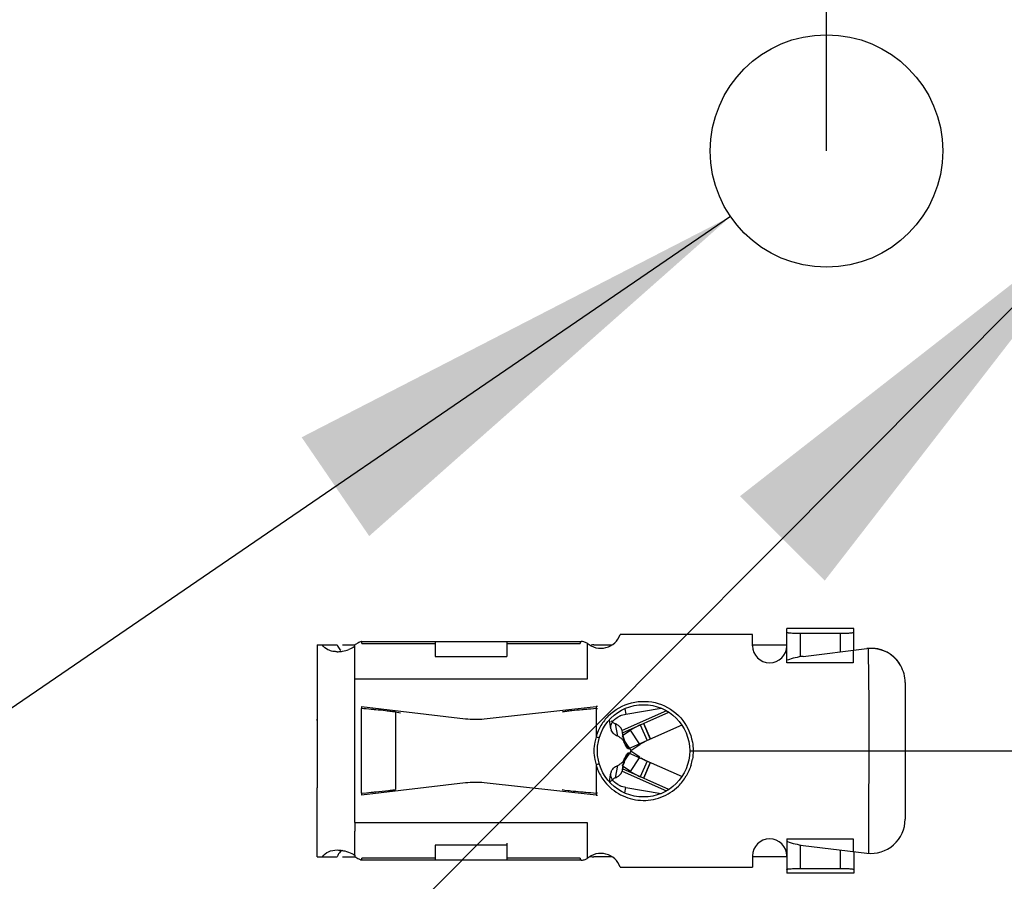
# Model space of a CAD drawing. Header units: millimetres. Extents: x 0 to 210, y 0 to 297.
# Tile 10 of 32: x 109 to 116, y 144 to 150. Entities that reach past the tile are written whole.
import ezdxf
from ezdxf.enums import TextEntityAlignment as Align

# ---------------------------------------------------------------- set-up
doc = ezdxf.new("R2010")
doc.units = ezdxf.units.MM
doc.header["$LTSCALE"] = 19.36
doc.layers.get('0').update_dxf_attribs({"linetype": 'CONTINUOUS'})
doc.layers.add('Z_DIM_2D', color=7, linetype='CONTINUOUS')
doc.styles.add('TEXTSTYLE_3', font='helveticaneueltw1g-ltcn.otf')
doc.styles.add('TEXTSTYLE_4', font='gdt', dxfattribs={"width": 0.7})
doc.dimstyles.new('DIMSTYLE_5', dxfattribs={"dimtxt": 2.1, "dimasz": 3.5, "dimexe": 1.5, "dimexo": 0, "dimgap": 0.525, "dimtad": 1, "dimdec": 3, "dimlfac": 2, "dimdsep": 46, "dimtxsty": 'TEXTSTYLE_3', "dimblk": '_FILLED', "dimblk1": '_FILLED', "dimblk2": '_FILLED', "dimcen": 0.09, "dimclrt": 5, "dimazin": 2, "dimtol": 1, "dimtp": 0.1, "dimtm": 0.1, "dimtfac": 1, "dimtdec": 3, "dimtofl": 0, "dimtmove": 0, "dimatfit": 3, "dimldrblk": '_FILLED', "dimfxl": 0, "dimtolj": 1, "dimarcsym": 0})
doc.dimstyles.new('DIMSTYLE_6', dxfattribs={"dimtxt": 2.1, "dimasz": 3.5, "dimexe": 1.5, "dimexo": 0, "dimtad": 1, "dimdec": 3, "dimlfac": 2, "dimdsep": 46, "dimtxsty": 'TEXTSTYLE_3', "dimblk": '_FILLED', "dimblk1": '_FILLED', "dimblk2": '_FILLED', "dimcen": 0.09, "dimclrt": 5, "dimazin": 2, "dimtol": 1, "dimtp": 0.1, "dimtm": 0.1, "dimtfac": 1, "dimtdec": 3, "dimtofl": 0, "dimtmove": 0, "dimatfit": 1, "dimldrblk": '_FILLED', "dimfxl": 0, "dimtolj": 1, "dimarcsym": 0})
doc.dimstyles.new('DIMSTYLE_8', dxfattribs={"dimtxt": 2.1, "dimasz": 3.5, "dimexe": 1.5, "dimexo": 0, "dimgap": 0.525, "dimtad": 1, "dimlfac": 2, "dimdsep": 46, "dimtxsty": 'TEXTSTYLE_3', "dimblk": '_FILLED', "dimblk1": '_FILLED', "dimblk2": '_FILLED', "dimcen": 0.09, "dimclrt": 5, "dimazin": 2, "dimtp": 0.2, "dimtm": 0.2, "dimtfac": 1, "dimtofl": 0, "dimtmove": 0, "dimatfit": 3, "dimldrblk": '_FILLED', "dimfxl": 0, "dimtolj": 1, "dimarcsym": 0})

# ---------------------------------------------------------------- blocks, each defined once
blk = doc.blocks.new('*D8')
at = {"layer": 'Z_DIM_2D', "color": 2, "linetype": 'Continuous', "transparency": 16777216}
for p, q in [((74.8921, 150.0237), (74.8921, 159.6969)), ((115.0421, 149.1737), (115.0421, 159.6969)), ((74.8921, 158.1969), (94.9671, 158.1969)), ((115.0421, 158.1969), (94.9671, 158.1969))]:
    blk.add_line(p, q, dxfattribs=at)
at = {"layer": 'Z_DIM_2D', "color": 5, "linetype": 'Continuous', "transparency": 16777216}
for s, height, style, p in [('80.3', 2.1, 'TEXTSTYLE_3', (92.8755, 158.7219)), ('`', 1.47, 'TEXTSTYLE_4', (96.2013, 159.0369)), ('0.1', 1.47, 'TEXTSTYLE_3', (98.2929, 159.0369))]:
    blk.add_text(s, height=height, dxfattribs=dict(at, style=style)).set_placement(p, align=Align.CENTER)
blk = doc.blocks.new('_FILLED')
at = {"color": 0, "linetype": 'ByBlock'}
blk.add_solid([(0, 0), (-1, 0.125), (-1, -0.125)], dxfattribs=at)
blk = doc.blocks.new('_NONE')
blk = doc.blocks.new('*D9')
at = {"layer": 'Z_DIM_2D', "color": 2, "linetype": 'Continuous', "transparency": 16777216}
for p, q in [((115.0421, 149.1737), (115.0421, 161.6198)), ((117.5421, 149.1737), (117.5421, 161.6198)), ((115.0421, 160.1198), (116.2921, 160.1198)), ((117.5421, 160.1198), (116.2921, 160.1198)), ((116.2921, 160.1198), (124.5174, 160.1198))]:
    blk.add_line(p, q, dxfattribs=at)
at = {"layer": 'Z_DIM_2D', "color": 5, "linetype": 'Continuous', "transparency": 16777216}
for s, height, style, p in [('5', 2.1, 'TEXTSTYLE_3', (118.9236, 160.6448)), ('`', 1.47, 'TEXTSTYLE_4', (120.3341, 160.9598)), ('0.1', 1.47, 'TEXTSTYLE_3', (122.0491, 160.9598))]:
    blk.add_text(s, height=height, dxfattribs=dict(at, style=style)).set_placement(p)
blk = doc.blocks.new('*D10')
at = {"layer": 'Z_DIM_2D', "color": 2, "linetype": 'Continuous', "transparency": 16777216}
blk.add_line((117.1893, 148.8195), (103.2911, 134.8658), dxfattribs=at)
at = {"layer": 'Z_DIM_2D', "color": 2, "linetype": 'Continuous', "transparency": 16777216, "xscale": 3.5, "yscale": 3.5, "zscale": 3.5, "rotation": 45.1140438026}
blk.add_blockref('_FILLED', (117.1893, 148.8195), dxfattribs=at)
at = {"layer": 'Z_DIM_2D', "color": 5, "linetype": 'Continuous', "transparency": 16777216}
for s, height, style, p in [('0.1', 1.47, 'TEXTSTYLE_3', (108.6194, 141.4057)), ('`', 1.47, 'TEXTSTYLE_4', (106.8775, 139.6569)), ('2', 2.1, 'TEXTSTYLE_3', (105.8905, 138.2195)), ('n', 2.1, 'TEXTSTYLE_4', (104.8951, 137.2202))]:
    blk.add_text(s, height=height, rotation=45.11404, dxfattribs=dict(at, style=style)).set_placement(p, align=Align.RIGHT)
blk = doc.blocks.new('*D11')
at = {"layer": 'Z_DIM_2D', "color": 2, "linetype": 'Continuous', "transparency": 16777216}
blk.add_line((114.3405, 148.6939), (94.6497, 135.229), dxfattribs=at)
at = {"layer": 'Z_DIM_2D', "color": 2, "linetype": 'Continuous', "transparency": 16777216, "xscale": 3.5, "yscale": 3.5, "zscale": 3.5, "rotation": 34.3650429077}
blk.add_blockref('_FILLED', (114.3405, 148.6939), dxfattribs=at)
at = {"layer": 'Z_DIM_2D', "color": 5, "linetype": 'Continuous', "transparency": 16777216}
for s, height, style, p in [('0.1', 1.47, 'TEXTSTYLE_3', (102.8506, 141.8545)), ('`', 1.47, 'TEXTSTYLE_4', (100.8131, 140.4613)), ('3.4', 2.1, 'TEXTSTYLE_3', (99.5753, 139.2332)), ('n', 2.1, 'TEXTSTYLE_4', (96.6646, 137.2428))]:
    blk.add_text(s, height=height, rotation=34.36504, dxfattribs=dict(at, style=style)).set_placement(p, align=Align.RIGHT)
blk = doc.blocks.new('*D17')
at = {"layer": 'Z_DIM_2D', "color": 2, "linetype": 'Continuous', "transparency": 16777216}
for p, q in [((114.0421, 153.5612), (141.6085, 153.5612)), ((140.1085, 153.5612), (140.1085, 149.1737)), ((140.1085, 144.7862), (140.1085, 149.1737)), ((114.0421, 144.7862), (141.6085, 144.7862))]:
    blk.add_line(p, q, dxfattribs=at)
at = {"layer": 'Z_DIM_2D', "color": 5, "linetype": 'Continuous', "transparency": 16777216, "style": 'TEXTSTYLE_3'}
for s, p in [(')', (139.5835, 152.6842)), ('17.55', (139.5835, 149.1855)), ('(', (139.5835, 145.675))]:
    blk.add_text(s, height=2.1, rotation=90, dxfattribs=at).set_placement(p, align=Align.CENTER)

msp = doc.modelspace()

# ---------------------------------------------------------------- linework, layer by layer
at = {"color": 7, "linetype": 'Continuous'}
for p, q in [((115.242147, 145.680038), (114.751517, 145.680038)), ((114.751517, 145.430629), (114.751517, 145.680038)), ((115.242147, 145.52275), (115.242147, 145.680057)), ((113.292147, 145.574417), (113.292147, 145.311221)), ((115.237179, 145.52214), (115.236178, 145.430629)), ((115.236678, 145.430629), (114.751517, 145.430629)), ((111.640659, 145.096265), (111.640748, 145.096247)), ((111.642147, 145.111221), (111.642147, 145.096116)), ((113.367147, 145.111221), (113.357118, 145.110123)), ((113.357118, 145.110123), (113.357118, 144.889303)), ((113.357147, 145.095036), (113.368404, 145.095963)), ((113.57483, 145.054168), (113.832725, 145.097951)), ((113.984547, 144.97362), (113.593656, 144.801217)), ((113.576571, 144.820311), (113.570202, 144.831662)), ((113.593656, 144.771225), (113.987544, 144.5975)), ((113.357154, 144.683008), (113.357154, 144.462315)), ((113.57483, 144.518273), (113.832804, 144.474477)), ((111.642147, 144.476326), (111.642147, 144.461221)), ((113.368402, 144.47648), (113.357154, 144.477405)), ((113.357154, 144.462315), (113.367146, 144.461221)), ((111.592147, 144.261221), (111.592147, 144.19834)), ((113.292147, 144.261221), (113.292147, 143.998024)), ((112.704647, 144.111221), (112.704647, 143.986221)), ((114.751517, 144.141813), (115.236678, 144.141813)), ((114.751517, 144.141813), (114.751517, 143.892422)), ((115.236178, 144.141813), (115.237179, 144.050301)), ((111.592147, 144.023024), (111.592147, 144.00982)), ((115.242147, 144.049691), (115.242147, 143.892422)), ((115.242147, 143.892422), (114.751517, 143.892422))]:
    msp.add_line(p, q, dxfattribs=at)
at = {"color": 6, "linetype": 'Continuous'}
for p, q in [((111.639934, 145.586221), (113.250956, 145.586221)), ((112.179647, 145.586215), (112.179647, 145.475813)), ((112.704647, 145.586215), (112.704647, 145.475813)), ((114.501517, 145.636221), (113.533569, 145.636221)), ((114.501517, 145.554971), (114.501517, 145.636221)), ((114.851517, 145.646404), (115.142147, 145.646404)), ((111.317147, 145.561221), (111.463887, 145.561221)), ((111.317147, 145.561221), (111.317147, 144.551046)), ((111.503771, 145.561221), (111.592147, 145.561221)), ((111.592147, 145.311221), (111.592147, 145.562622)), ((113.24215, 145.579442), (113.24101, 145.572986)), ((113.342147, 145.561221), (113.474869, 145.561221)), ((114.501517, 145.561221), (114.751517, 145.561221)), ((114.87244, 145.477356), (115.33668, 145.534357)), ((112.179647, 145.475813), (112.704647, 145.475813)), ((115.617147, 145.286221), (115.617147, 144.286221)), ((111.642147, 145.111221), (112.403052, 145.021114)), ((112.538932, 145.020517), (113.357118, 145.110123)), ((113.357118, 145.095034), (113.318788, 145.091868)), ((111.317147, 145.053659), (111.318552, 145.016939)), ((111.927804, 145.062849), (111.891112, 145.069609)), ((113.465554, 144.948098), (113.454361, 145.012059)), ((113.873521, 145.078034), (113.548055, 144.934486)), ((113.550109, 144.918628), (113.88919, 145.068181)), ((113.680457, 144.976119), (113.7309, 144.861748)), ((113.70349, 144.986277), (113.754083, 144.871973)), ((113.756034, 144.872834), (113.705591, 144.987204)), ((113.550173, 144.921272), (113.547855, 144.934857)), ((113.550955, 144.916711), (113.550173, 144.921272)), ((113.552497, 144.907772), (113.550955, 144.916711)), ((113.552411, 144.910193), (113.551621, 144.914364)), ((113.593656, 144.801217), (113.551664, 144.896424)), ((113.553837, 144.900052), (113.552497, 144.907772)), ((113.553688, 144.899938), (113.6079, 144.93623)), ((113.554729, 144.89494), (113.553837, 144.900052)), ((113.556342, 144.893261), (113.55453, 144.900502)), ((113.556316, 144.885881), (113.554729, 144.89494)), ((113.559846, 144.865915), (113.556316, 144.885881)), ((113.557452, 144.889196), (113.556342, 144.893261)), ((113.563523, 144.845259), (113.559846, 144.865915)), ((113.674434, 144.836844), (113.6079, 144.93623)), ((113.570497, 144.849997), (113.611746, 144.788381)), ((113.611746, 144.788381), (113.677437, 144.832357)), ((113.551664, 144.676018), (113.593656, 144.771225)), ((113.560575, 144.710781), (113.563573, 144.72735)), ((113.611746, 144.784061), (113.570598, 144.722594)), ((113.6079, 144.636212), (113.674434, 144.735598)), ((113.677437, 144.740085), (113.611746, 144.784061)), ((113.549819, 144.649341), (113.550396, 144.652782)), ((113.550734, 144.652828), (113.552367, 144.662026)), ((113.889168, 144.504271), (113.550996, 144.653422)), ((113.553756, 144.67239), (113.554745, 144.678049)), ((113.6079, 144.636212), (113.554584, 144.671904)), ((113.554745, 144.678049), (113.556196, 144.686281)), ((113.556196, 144.686281), (113.557651, 144.694469)), ((113.557651, 144.694469), (113.559794, 144.706445)), ((113.559794, 144.706445), (113.560575, 144.710781)), ((113.564241, 144.704107), (113.565703, 144.707817)), ((113.565703, 144.707817), (113.566014, 144.708553)), ((113.7309, 144.710693), (113.680457, 144.596323)), ((113.754083, 144.700468), (113.70349, 144.586165)), ((113.705423, 144.585312), (113.755689, 144.69976)), ((113.454432, 144.560788), (113.465554, 144.624344)), ((113.547964, 144.642879), (113.548246, 144.637971)), ((113.548028, 144.637707), (113.873561, 144.494409)), ((111.317256, 144.520526), (111.317147, 144.515617)), ((111.317147, 144.011221), (111.317147, 144.515618)), ((112.403052, 144.551328), (111.642147, 144.461221)), ((113.357154, 144.462315), (112.538932, 144.551925)), ((111.642147, 144.476326), (111.677494, 144.479637)), ((111.677494, 144.479637), (111.712444, 144.482952)), ((113.109707, 144.502726), (113.128936, 144.499561)), ((113.128936, 144.499561), (113.152531, 144.496395)), ((111.592147, 144.023024), (111.592147, 144.19834)), ((112.704647, 144.096629), (112.179647, 144.096629)), ((112.179647, 144.096629), (112.179647, 143.986346)), ((114.87244, 144.095086), (115.33668, 144.038084)), ((111.317147, 144.011221), (111.463887, 144.011221)), ((111.503771, 144.011221), (111.592147, 144.011221)), ((113.474871, 144.011221), (113.342147, 144.011221)), ((114.501517, 144.017471), (114.501517, 143.936221)), ((114.751517, 144.011221), (114.501517, 144.011221)), ((113.250957, 143.986221), (111.639934, 143.986221)), ((113.249207, 143.986374), (113.250962, 143.986221)), ((113.533574, 143.936221), (114.501517, 143.936221)), ((114.851517, 143.926038), (115.142147, 143.926038))]:
    msp.add_line(p, q, dxfattribs=at)
at = {"color": 9, "linetype": 'Continuous'}
for p, q in [((114.851517, 145.474358), (114.851517, 145.646404)), ((115.142147, 145.646404), (115.142147, 145.510472)), ((111.645022, 145.571046), (112.179647, 145.571046)), ((112.704647, 145.571046), (113.240726, 145.571046)), ((113.292147, 145.311221), (111.592147, 145.311221)), ((111.592147, 144.261221), (111.592147, 145.311221)), ((111.642147, 144.476326), (111.642147, 145.096116)), ((113.567818, 145.094245), (113.57483, 145.054168)), ((111.891112, 145.069609), (111.891112, 144.502833)), ((113.515332, 144.89332), (113.499639, 144.983002)), ((113.381113, 144.690138), (113.357148, 144.683021)), ((113.499594, 144.589421), (113.515287, 144.679103)), ((113.567844, 144.478346), (113.57483, 144.518273)), ((111.592147, 144.261221), (113.292147, 144.261221)), ((114.851517, 143.926038), (114.851517, 144.098084)), ((112.179647, 144.001395), (111.645022, 144.001395)), ((113.240726, 144.001395), (112.704647, 144.001395)), ((115.142147, 144.06197), (115.142147, 143.926038))]:
    msp.add_line(p, q, dxfattribs=at)
at = {"color": 6, "linetype": 'Continuous'}
for points in [[(113.55453, 144.900502), (113.554243, 144.901697), (113.553285, 144.905969), (113.552411, 144.910193)], [(113.566012, 144.863895), (113.565983, 144.863961), (113.565727, 144.864567), (113.56525, 144.865737), (113.564595, 144.867408), (113.563792, 144.869532), (113.562876, 144.872056), (113.561872, 144.874939), (113.560806, 144.878132), (113.559701, 144.881599), (113.558577, 144.885299), (113.557452, 144.889196)], [(113.552367, 144.662026), (113.555386, 144.675474), (113.5587, 144.687559)], [(113.5587, 144.687559), (113.561783, 144.697242), (113.564241, 144.704107)]]:
    msp.add_lwpolyline(points, dxfattribs=at)
at = {"color": 7, "linetype": 'Continuous'}
msp.add_circle((115.042147, 149.173721), 0.85, dxfattribs=at)
at = {"color": 6, "linetype": 'Continuous'}
msp.add_circle((113.704647, 144.786221), 0.3375, dxfattribs=at)
for centre, radius, start, end in [((113.392147, 145.686221), 0.15, 228.1896851, 340.5287794), ((111.460979, 145.751307), 0.240109, 274.0918947, 279.9948236), ((111.458634, 145.767092), 0.256062, 279.8986031, 290.8426925), ((111.393852, 145.972743), 0.455544, 295.8039489, 297.5644205), ((113.438429, 145.543024), 0.19968, 171.3700526, 171.9327046), ((113.342147, 145.436221), 0.125, 90, 99.2452523), ((114.626517, 145.554971), 0.125, 180, 360), ((115.367147, 145.286221), 0.25, 94.7061107, 97.0000055), ((111.463334, 145.720507), 0.20922, 270.1995437, 274.0505624), ((114.936422, 144.956269), 0.525, 97, 110.0418497), ((115.367147, 145.286221), 0.25, 0, 29.1273706), ((108.804998, 114.623455), 30.604452, 84.548636, 84.6808254), ((110.557677, 133.015468), 12.129117, 84.3747698, 84.5368116), ((114.586738, 129.812498), 15.33189, 94.7437871, 94.8846687), ((110.897259, 145.007182), 0.421406, 0.0364787, 1.3266168), ((112.473612, 145.61695), 0.6, 263.246426, 276.25), ((113.360959, 143.383013), 1.705816, 96.0887504, 97.0206921), ((113.711391, 144.782072), 0.370417, 142.3284666, 149.1989661), ((113.704785, 144.787234), 0.362034, 135.4035254, 142.3361516), ((113.533867, 145.07091), 0.094137, 232.446597, 237.5342073), ((113.456717, 144.880275), 0.111333, 60.5612812, 67.3239455), ((113.872141, 144.541513), 0.475, 113.7999536, 123.8), ((113.872141, 144.541513), 0.35, 113.8, 123.8), ((113.872482, 145.031526), 0.350684, 237.8770603, 246.1883927), ((113.719002, 144.78336), 0.347927, 343.3093509, 350.4220371), ((116.27888, 144.193163), 2.766924, 170.5104033, 170.7532258), ((116.980116, 144.075132), 3.478026, 170.1119623, 170.439696), ((113.698301, 144.781103), 0.354621, 211.014771, 218.4492102), ((113.541959, 144.488005), 0.109909, 112.6975608, 120.0142982), ((113.486534, 144.655782), 0.064096, 333.7804775, 343.6202532), ((113.872334, 145.03138), 0.475486, 236.2108441, 246.1883243), ((112.473612, 143.955491), 0.6, 83.75, 96.753574), ((111.564489, 146.841243), 2.36117, 276.701561, 277.3587609), ((111.666614, 146.053113), 1.56645, 277.346363, 278.2397904), ((113.987198, 152.748956), 8.295315, 264.868047, 265.1183584), ((115.239178, 167.504063), 23.103441, 265.1386613, 265.3274475), ((115.367147, 144.286221), 0.25, 263, 360), ((114.626517, 144.017471), 0.125, 0, 180), ((114.936422, 144.616173), 0.525, 249.9268155, 263), ((113.392147, 143.886221), 0.15, 19.4712206, 131.8103149), ((113.342147, 144.136221), 0.125, 257.4407893, 270)]:
    msp.add_arc(centre, radius, start, end, dxfattribs=at)
at = {"color": 7, "linetype": 'Continuous'}
for centre, radius, start, end in [((115.367147, 145.286221), 0.25, 29.1273706, 94.7061107), ((115.369264, 145.292442), 0.243385, 79.7814577, 83.2795639), ((115.367753, 145.283833), 0.252126, 77.8999781, 79.790574), ((115.366751, 145.279103), 0.25696, 76.8410936, 77.9025987), ((115.365587, 145.274189), 0.262011, 68.3554538, 76.8378723), ((113.596748, 144.896912), 0.158191, 113.2672495, 120.6634172), ((113.524091, 144.958353), 0.059423, 189.9366701, 201.020641), ((113.472402, 144.790586), 0.111343, 60.6110491, 67.3215645), ((113.505201, 144.827746), 0.060894, 16.7140483, 26.7490582), ((113.899371, 145.005829), 0.372406, 205.5469391, 207.8838961), ((113.472394, 144.781869), 0.11136, 292.654366, 299.3976446), ((113.524091, 144.614089), 0.059422, 158.9792179, 170.0633269), ((113.596748, 144.67553), 0.158191, 239.3365821, 246.7327498)]:
    msp.add_arc(centre, radius, start, end, dxfattribs=at)
at = {"color": 9, "linetype": 'Continuous'}
msp.add_arc((113.704647, 144.786221), 0.362507, 149.2163754, 163.4788882, dxfattribs=at)
at = {"color": 6, "linetype": 'Continuous'}
for points, knots in [([(111.639934, 145.586221), (111.635654, 145.586221), (111.623849, 145.578648), (111.612491, 145.572993), (111.604653, 145.568907)], [0, 0, 0, 0, 0.326267, 1, 1, 1, 1]), ([(111.641877, 145.58533), (111.641681, 145.585679), (111.64094, 145.585989), (111.640258, 145.586221), (111.639935, 145.586221)], [0, 0, 0, 0, 0.55278825, 1, 1, 1, 1]), ([(113.250956, 145.586221), (113.249869, 145.586221), (113.246394, 145.586106), (113.24263, 145.583178), (113.242435, 145.580726)], [0, 0, 0, 0, 0.30653313, 1, 1, 1, 1]), ([(113.292147, 145.574242), (113.283823, 145.577137), (113.27048, 145.581986), (113.25647, 145.586221), (113.250956, 145.586221)], [0, 0, 0, 0, 0.61517717, 1, 1, 1, 1]), ([(114.751517, 145.653379), (114.751517, 145.652313), (114.756741, 145.651257), (114.763457, 145.649857), (114.777001, 145.648674), (114.786861, 145.648035), (114.792599, 145.647743)], [0, 0, 0, 0, 0.07657503, 0.27412519, 0.58735593, 1, 1, 1, 1]), ([(114.792599, 145.647743), (114.797064, 145.647516), (114.816692, 145.646691), (114.836341, 145.646404), (114.851517, 145.646404)], [0, 0, 0, 0, 0.22753479, 1, 1, 1, 1]), ([(115.142147, 145.646404), (115.154907, 145.646404), (115.178438, 145.64671), (115.206326, 145.647873), (115.22412, 145.649313), (115.233701, 145.650458), (115.238625, 145.65151), (115.242147, 145.652594), (115.242147, 145.653379)], [0, 0, 0, 0, 0.37996297, 0.70223239, 0.82614336, 0.91864752, 0.97660727, 1, 1, 1, 1]), ([(111.414511, 145.518392), (111.408513, 145.520286), (111.385969, 145.529043), (111.366407, 145.545996), (111.357004, 145.561221)], [0, 0, 0, 0, 0.26009901, 1, 1, 1, 1]), ([(111.464062, 145.511289), (111.459672, 145.511276), (111.44296, 145.511789), (111.426271, 145.514678), (111.414511, 145.518392)], [0, 0, 0, 0, 0.26254358, 1, 1, 1, 1]), ([(111.463887, 145.561221), (111.465242, 145.557199), (111.471072, 145.542227), (111.481012, 145.528364), (111.490626, 145.521393)], [0, 0, 0, 0, 0.26329109, 1, 1, 1, 1]), ([(111.645022, 145.571049), (111.644821, 145.572511), (111.644145, 145.576906), (111.643425, 145.581349), (111.642399, 145.584147)], [0, 0, 0, 0, 0.33123468, 1, 1, 1, 1]), ([(115.346636, 145.535378), (115.348512, 145.41051), (115.353278, 145.098331), (115.350561, 144.59879), (115.349939, 144.224151), (115.349258, 144.03683)], [0, 0, 0, 0, 0.25000152, 0.62500025, 1, 1, 1, 1]), ([(113.446992, 145.041421), (113.492715, 145.087755), (113.612835, 145.155644), (113.817438, 145.149751), (113.990219, 145.039242), (114.049814, 144.9148), (114.06135, 144.850744)], [0, 0, 0, 0, 0.24998781, 0.49997693, 0.75004668, 1, 1, 1, 1]), ([(111.840032, 145.076236), (111.832784, 145.07709), (111.80166, 145.080637), (111.770497, 145.083817), (111.746587, 145.086175)], [0, 0, 0, 0, 0.23299977, 1, 1, 1, 1]), ([(113.281222, 145.088704), (113.272129, 145.087926), (113.238375, 145.08499), (113.204637, 145.081855), (113.180025, 145.079206)], [0, 0, 0, 0, 0.2693892, 1, 1, 1, 1]), ([(111.891112, 145.069609), (111.887202, 145.070177), (111.870199, 145.072567), (111.85316, 145.074688), (111.840032, 145.076236)], [0, 0, 0, 0, 0.23012784, 1, 1, 1, 1]), ([(113.152461, 145.076038), (113.148357, 145.075531), (113.134058, 145.073694), (113.119783, 145.071601), (113.109676, 145.06971)], [0, 0, 0, 0, 0.28680456, 1, 1, 1, 1]), ([(113.548055, 144.934486), (113.545714, 144.94236), (113.540237, 144.952451), (113.532802, 144.960712), (113.530749, 144.962759)], [0, 0, 0, 0, 0.73914775, 1, 1, 1, 1]), ([(113.511701, 144.595267), (113.515314, 144.597274), (113.528294, 144.605421), (113.539082, 144.617412), (113.544034, 144.627464)], [0, 0, 0, 0, 0.26946222, 1, 1, 1, 1]), ([(111.318665, 144.561827), (111.318665, 144.55787), (111.318471, 144.544093), (111.317613, 144.530339), (111.317256, 144.520526)], [0, 0, 0, 0, 0.28722254, 1, 1, 1, 1]), ([(113.420576, 144.560592), (113.45184, 144.521215), (113.532396, 144.455373), (113.681856, 144.41366), (113.835247, 144.436877), (113.923276, 144.4924), (113.95902, 144.527748)], [0, 0, 0, 0, 0.24998588, 0.4999928, 0.75006122, 1, 1, 1, 1]), ([(111.712444, 144.482952), (111.723831, 144.484043), (111.766389, 144.488169), (111.808927, 144.49254), (111.840032, 144.496206)], [0, 0, 0, 0, 0.26751204, 1, 1, 1, 1]), ([(113.152531, 144.496395), (113.159301, 144.495559), (113.190143, 144.491984), (113.221056, 144.489066), (113.245184, 144.486895)], [0, 0, 0, 0, 0.21970818, 1, 1, 1, 1]), ([(111.357004, 144.011221), (111.367073, 144.027524), (111.400824, 144.055065), (111.442501, 144.061196), (111.464063, 144.061168)], [0, 0, 0, 0, 0.47052811, 1, 1, 1, 1]), ([(111.50256, 144.057598), (111.491003, 144.05307), (111.477617, 144.040655), (111.469852, 144.025844), (111.468054, 144.02187)], [0, 0, 0, 0, 0.73998256, 1, 1, 1, 1]), ([(111.502583, 144.057674), (111.508376, 144.056665), (111.531891, 144.051711), (111.554767, 144.043499), (111.570979, 144.035341)], [0, 0, 0, 0, 0.24472126, 1, 1, 1, 1]), ([(111.639934, 143.986221), (111.637864, 143.986221), (111.632382, 143.988578), (111.616776, 143.996697), (111.603007, 144.004577), (111.592147, 144.00982)], [0, 0, 0, 0, 0.11631501, 0.32263505, 1, 1, 1, 1]), ([(111.6424, 143.988293), (111.642659, 143.989), (111.643883, 143.993294), (111.644518, 143.997722), (111.645022, 144.001392)], [0, 0, 0, 0, 0.16888522, 1, 1, 1, 1]), ([(113.240726, 144.001395), (113.240734, 144.000433), (113.241391, 143.997197), (113.241908, 143.99397), (113.242435, 143.991716)], [0, 0, 0, 0, 0.29364186, 1, 1, 1, 1]), ([(111.641877, 143.987112), (111.641714, 143.986823), (111.64111, 143.986299), (111.640343, 143.986221), (111.639934, 143.986221)], [0, 0, 0, 0, 0.44801296, 1, 1, 1, 1]), ([(113.242435, 143.991716), (113.242826, 143.990042), (113.245819, 143.988479), (113.24806, 143.986655), (113.249207, 143.986374)], [0, 0, 0, 0, 0.59260028, 1, 1, 1, 1]), ([(113.250962, 143.986221), (113.253325, 143.986221), (113.264563, 143.987259), (113.275449, 143.990895), (113.283507, 143.994649)], [0, 0, 0, 0, 0.21000543, 1, 1, 1, 1]), ([(114.751517, 143.919063), (114.751517, 143.920129), (114.756741, 143.921185), (114.763457, 143.922584), (114.777001, 143.923767), (114.786861, 143.924407), (114.792599, 143.924699)], [0, 0, 0, 0, 0.07657503, 0.27412519, 0.58735593, 1, 1, 1, 1]), ([(114.792599, 143.924699), (114.797064, 143.924926), (114.816692, 143.925751), (114.836341, 143.926038), (114.851517, 143.926038)], [0, 0, 0, 0, 0.22753479, 1, 1, 1, 1]), ([(115.142147, 143.926038), (115.154907, 143.926038), (115.178438, 143.925732), (115.206326, 143.924568), (115.22412, 143.923129), (115.233701, 143.921983), (115.238625, 143.920932), (115.242147, 143.919848), (115.242147, 143.919063)], [0, 0, 0, 0, 0.37996297, 0.70223239, 0.82614336, 0.91864752, 0.97660727, 1, 1, 1, 1])]:
    msp.add_open_spline(points, degree=3, knots=knots, dxfattribs=at)
for points in [[(111.592147, 145.549417), (111.578975, 145.54057), (111.564567, 145.533445), (111.549742, 145.527787)], [(113.47649, 144.99628), (113.473303, 144.998734), (113.470273, 145.001411), (113.467479, 145.004305)], [(113.499639, 144.983002), (113.493988, 144.98537), (113.488501, 144.988193), (113.483334, 144.991486)], [(113.530749, 144.962759), (113.525053, 144.96844), (113.518438, 144.97327), (113.511437, 144.977233)], [(114.06135, 144.850744), (114.068752, 144.809646), (114.069043, 144.766643), (114.062078, 144.725468)], [(113.357154, 144.683008), (113.366006, 144.653489), (113.378504, 144.624795), (113.394379, 144.598381)], [(114.05227, 144.683434), (114.043609, 144.654603), (114.03106, 144.626802), (114.016073, 144.600694)], [(113.476489, 144.576163), (113.479821, 144.57873), (113.483341, 144.581066), (113.48698, 144.583175)], [(113.499549, 144.589402), (113.503697, 144.591139), (113.507768, 144.593084), (113.511701, 144.595267)], [(113.95902, 144.527748), (113.980969, 144.549454), (114.000196, 144.574221), (114.016073, 144.600694)], [(113.458296, 144.55644), (113.463033, 144.564027), (113.469403, 144.570705), (113.476489, 144.576163)], [(111.468054, 144.02187), (111.466483, 144.018397), (111.465104, 144.014833), (111.463887, 144.011221)], [(111.464063, 144.061168), (111.476956, 144.061151), (111.489882, 144.059886), (111.502583, 144.057674)], [(111.570979, 144.035341), (111.578271, 144.031672), (111.58537, 144.027576), (111.592147, 144.023024)], [(113.283507, 143.994649), (113.286329, 143.995964), (113.289206, 143.997177), (113.292147, 143.998199)]]:
    msp.add_open_spline(points, degree=3, dxfattribs=at)
at = {"color": 7, "linetype": 'Continuous'}
for points in [[(115.397746, 145.534155), (115.380821, 145.536145), (115.36365, 145.536337), (115.346636, 145.535378)], [(113.534259, 145.042238), (113.547204, 145.047819), (113.560933, 145.051809), (113.57483, 145.054168)], [(113.515332, 144.89332), (113.509808, 144.895635), (113.504441, 144.898384), (113.499376, 144.901582)], [(113.527042, 144.8876), (113.534081, 144.883624), (113.540734, 144.878776), (113.546458, 144.873068)], [(113.546458, 144.873068), (113.551699, 144.867841), (113.556254, 144.861766), (113.559579, 144.855153)], [(113.563573, 144.72735), (113.560482, 144.716896), (113.554236, 144.707147), (113.546526, 144.69944)], [(113.499362, 144.670851), (113.504417, 144.674043), (113.509774, 144.676789), (113.515287, 144.679103)], [(113.546526, 144.69944), (113.54079, 144.693706), (113.534117, 144.688838), (113.527057, 144.684848)], [(113.57483, 144.518273), (113.560933, 144.520633), (113.547204, 144.524623), (113.534259, 144.530204)]]:
    msp.add_open_spline(points, degree=3, dxfattribs=at)
for points, knots in [([(115.586322, 145.407909), (115.573392, 145.430943), (115.538388, 145.475867), (115.489902, 145.506743), (115.462433, 145.517669)], [0, 0, 0, 0, 0.47189045, 1, 1, 1, 1]), ([(113.46556, 144.948099), (113.462876, 144.963461), (113.472272, 145.000159), (113.499847, 145.02334), (113.516072, 145.032985)], [0, 0, 0, 0, 0.45241956, 1, 1, 1, 1]), ([(113.499376, 144.901582), (113.495783, 144.90385), (113.482982, 144.91307), (113.472763, 144.926263), (113.468623, 144.937038)], [0, 0, 0, 0, 0.26908934, 1, 1, 1, 1]), ([(113.593657, 144.801214), (113.59132, 144.800183), (113.583625, 144.80923), (113.579721, 144.815042), (113.576571, 144.820311)], [0, 0, 0, 0, 0.29384979, 1, 1, 1, 1]), ([(113.563453, 144.727377), (113.564593, 144.729753), (113.568724, 144.738162), (113.573157, 144.746429), (113.576616, 144.752207)], [0, 0, 0, 0, 0.28125164, 1, 1, 1, 1]), ([(113.576616, 144.752207), (113.579159, 144.756454), (113.583441, 144.762931), (113.588548, 144.76921), (113.591035, 144.770704)], [0, 0, 0, 0, 0.6304457, 1, 1, 1, 1]), ([(113.591035, 144.770704), (113.591487, 144.770976), (113.592317, 144.771399), (113.593301, 144.771385), (113.593657, 144.771228)], [0, 0, 0, 0, 0.57556607, 1, 1, 1, 1]), ([(113.468623, 144.635404), (113.469964, 144.638893), (113.477002, 144.653124), (113.489164, 144.66441), (113.499362, 144.670851)], [0, 0, 0, 0, 0.23658538, 1, 1, 1, 1]), ([(113.516072, 144.539457), (113.499847, 144.549101), (113.472272, 144.572283), (113.462876, 144.608981), (113.46556, 144.624343)], [0, 0, 0, 0, 0.54758045, 1, 1, 1, 1])]:
    msp.add_open_spline(points, degree=3, knots=knots, dxfattribs=at)
at = {"color": 9, "linetype": 'Continuous'}
for points in [[(113.357118, 144.889394), (113.353677, 144.876476), (113.350485, 144.863479), (113.347878, 144.850366)], [(113.347878, 144.850366), (113.343671, 144.829195), (113.341153, 144.807544), (113.341178, 144.785959)], [(113.341178, 144.785959), (113.341202, 144.764441), (113.343742, 144.742863), (113.347951, 144.721761)], [(113.347951, 144.721761), (113.350548, 144.708735), (113.353723, 144.695824), (113.357154, 144.682992)]]:
    msp.add_open_spline(points, degree=3, dxfattribs=at)
msp.add_open_spline([(113.357069, 144.889181), (113.360127, 144.888272), (113.365663, 144.886895), (113.373534, 144.883938), (113.377543, 144.884119), (113.380932, 144.881694), (113.381113, 144.882303)], degree=3, knots=[0, 0, 0, 0, 0.38266523, 0.70704586, 0.92382024, 1, 1, 1, 1], dxfattribs=at)

# ---------------------------------------------------------------- dimensions: what is measured, and where the dimension line sits
at = {"layer": 'Z_DIM_2D', "color": 2, "linetype": 'Continuous'}
for base, p1, p2, picture, middle in [((117.542147, 160.119833), (115.042147, 149.173721), (117.542147, 149.173721), '*D9', (121.720511, 160.119833)), ((115.042147, 158.196874), (74.892147, 150.023721), (115.042147, 149.173721), '*D8', (94.967147, 158.196874))]:
    dim = msp.add_linear_dim(base=base, p1=p1, p2=p2, dimstyle='DIMSTYLE_5', override={"dimblk1": 'NONE', "dimblk2": 'NONE', "dimsah": 1}, dxfattribs=at)
    dim.commit()
    dim.dimension.update_dxf_attribs({"geometry": picture, "text_midpoint": middle, "dimtype": 160})
dim = msp.add_linear_dim(base=(140.108464, 144.786221), p1=(114.042147, 153.561221), p2=(114.042147, 144.786221), angle=270, text='(<>)', dimstyle='DIMSTYLE_8', override={"dimblk1": 'NONE', "dimblk2": 'NONE', "dimsah": 1}, dxfattribs=at)
dim.commit()
dim.dimension.update_dxf_attribs({"geometry": '*D17', "text_midpoint": (140.108464, 149.173721), "dimtype": 160})
for p1, p2, picture, middle in [((114.340508, 148.693927), (115.743787, 149.653515), '*D11', (98.009253, 139.365128)), ((117.189298, 148.819464), (117.894996, 149.527977), '*D10', (105.025338, 138.839705))]:
    dim = msp.add_diameter_dim_2p(p1=p1, p2=p2, text='%%c<>', dimstyle='DIMSTYLE_6', override={"dimpost": '<>'}, dxfattribs=at)
    dim.commit()
    dim.dimension.update_dxf_attribs({"geometry": picture, "text_midpoint": middle, "dimtype": 163})

doc.saveas('drawing.dxf')
